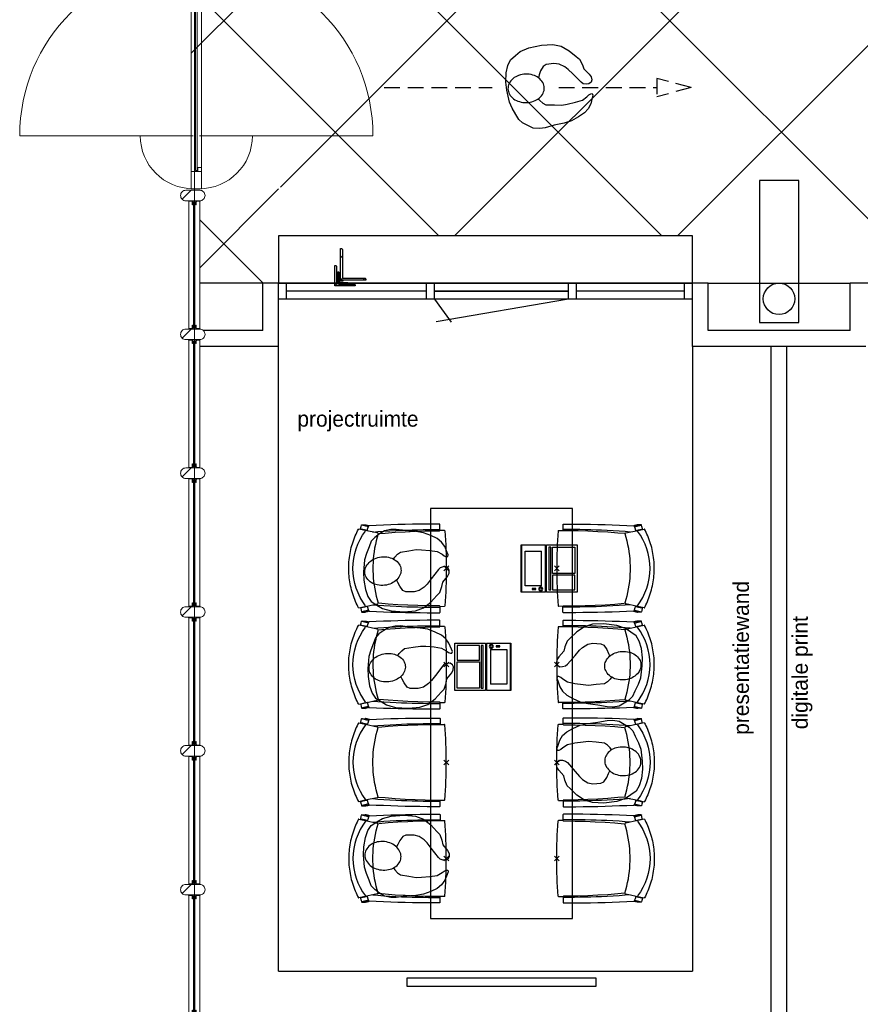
# Model space of a CAD drawing. Header units: millimetres. Extents: x 45699 to 251499, y 244 to 86446.
# Tile 117 of 240: x 186849 to 192179, y 38960 to 45201. Entities that reach past the tile are written whole.
import ezdxf

# ---------------------------------------------------------------- set-up
doc = ezdxf.new("R2010")
doc.units = ezdxf.units.MM
doc.header["$LTSCALE"] = 400
doc.header["$PDMODE"] = 3
doc.header["$PDSIZE"] = 15
doc.linetypes.add('HIDDEN', pattern=[0.375, 0.25, -0.125])
for name, color, linetype in [('co1-1-n-1-0-8_ip0', 7, 'Continuous'), ('inlay', 6, 'Continuous'), ('inr', 4, 'Continuous'), ('looplijnen', 8, 'HIDDEN'), ('plat', 5, 'Continuous'), ('symbol', 1, 'Continuous'), ('verlichting', 2, 'Continuous')]:
    doc.layers.add(name, color=color, linetype=linetype)
for name, color, linetype, lineweight in [('mat-glas-hor', 140, 'Continuous', 15), ('mat-naaldhout', 140, 'Continuous', 15), ('mat-staal', 5, 'Continuous', 25), ('None', 7, 'Continuous', 9)]:
    doc.layers.add(name, color=color, linetype=linetype, lineweight=lineweight)
doc.styles.add('s100', font='stylu.ttf', dxfattribs={"height": 100})

# ---------------------------------------------------------------- blocks, each defined once
blk = doc.blocks.new('*X1238')
at = {"layer": 'None', "lineweight": 5}
blk.add_line((-922.4, 1906), (-880.4, 1948), dxfattribs=at)
blk = doc.blocks.new('*U1239')
at = {"layer": 'mat-glas-hor', "color": 140, "lineweight": 15}
blk.add_lwpolyline([(-919.9, 694.2), (-919.9, 1894.3), (-907.9, 1894.3), (-907.9, 694.2)], close=True, dxfattribs=at)
at = {"layer": 'mat-naaldhout', "color": 140, "linetype": 'Continuous', "lineweight": 15}
for points in [[(-905.4, 1906), (-905.4, 1881), (-880.4, 1881), (-880.4, 2015), (-947.4, 2015), (-947.4, 1906)], [(-905.4, 688.9), (-905.4, 713.9), (-880.4, 713.9), (-880.4, 579.9), (-947.4, 579.9), (-947.4, 688.9)]]:
    blk.add_lwpolyline(points, close=True, dxfattribs=at)
at = {"layer": 'None', "color": 43, "linetype": 'Continuous', "lineweight": 9}
for p, q in [((-2033.9, 915), (-933.9, 915)), ((206.1, 915), (-893.9, 915))]:
    blk.add_line(p, q, dxfattribs=at)
at = {"layer": 'None', "color": 8, "lineweight": 5}
blk.add_lwpolyline([(-880.4, 2015), (-947.4, 2015), (-947.4, 688.9), (-880.4, 688.9)], close=True, dxfattribs=at)
at = {"layer": 'None', "color": 43, "linetype": 'Continuous', "lineweight": 9}
for centre, radius, start, end in [((-933.9, 915), 1100, 90, 180), ((-893.9, 915), 1100, 0, 90), ((-933.9, 915), 335.4, 180, 270), ((-893.9, 915), 335.4, 270, 0)]:
    blk.add_arc(centre, radius, start, end, dxfattribs=at)
at = {"layer": 'mat-naaldhout', "color": 140}
blk.add_blockref('*X1238', (0, 0), dxfattribs=at)
blk = doc.blocks.new('*X15')
at = {"layer": 'None', "lineweight": 5}
blk.add_line((-23.7, -23.7), (33.5, 33.5), dxfattribs=at)
blk = doc.blocks.new('houten stijl 67 x 114')
at = {"layer": 'mat-naaldhout', "color": 140, "linetype": 'Continuous', "lineweight": 15, "flags": 128}
blk.add_lwpolyline([(33.5, 0), (33.5, 0, -0.414214), (0, -33.5), (0, -33.5, -0.414214), (-33.5, 0), (-33.5, 88), (-33.5, 88, -0.414214), (0, 121.5), (0, 121.5, -0.414214), (33.5, 88)], format="xyb", close=True, dxfattribs=at)
at = {"layer": 'mat-naaldhout', "color": 140}
blk.add_blockref('*X15', (0, 0), dxfattribs=at)
blk = doc.blocks.new('binnenpui 880 h.o.h.')
at = {"layer": 'mat-glas-hor', "color": 8, "lineweight": 5}
blk.add_lwpolyline([(18, -33.5), (88, -33.5), (88, -846.5), (18, -846.5)], close=True, dxfattribs=at)
at = {"layer": 'mat-glas-hor', "color": 140, "lineweight": 15}
blk.add_lwpolyline([(48, -40), (58, -40), (58, -840), (48, -840)], close=True, dxfattribs=at)
at = {"layer": 'mat-naaldhout', "color": 140, "linetype": 'Continuous', "lineweight": 15, "flags": 128}
for points in [[(42.7, -33.5), (17.7, -33.5), (17.7, -34.5, 0.414214), (19.7, -36.5), (36.2, -36.5, -0.414214), (39.7, -40), (39.7, -56.5, 0.414214), (41.7, -58.5), (42.7, -58.5)], [(63.3, -33.5), (88.3, -33.5), (88.3, -34.5, -0.414214), (86.3, -36.5), (69.8, -36.5, 0.414214), (66.3, -40), (66.3, -56.5, -0.414214), (64.3, -58.5), (63.3, -58.5)], [(42.7, -846.5), (17.7, -846.5), (17.7, -845.5, -0.414214), (19.7, -843.5), (36.2, -843.5, 0.414214), (39.7, -840), (39.7, -823.5, -0.414214), (41.7, -821.5), (42.7, -821.5)], [(63.3, -846.5), (88.3, -846.5), (88.3, -845.5, 0.414214), (86.3, -843.5), (69.8, -843.5, -0.414214), (66.3, -840), (66.3, -823.5, 0.414214), (64.3, -821.5), (63.3, -821.5)]]:
    blk.add_lwpolyline(points, format="xyb", close=True, dxfattribs=at)
at = {"layer": 'None', "color": 7, "rotation": 270}
for p in [(0, 0), (0, -880)]:
    blk.add_blockref('houten stijl 67 x 114', p, dxfattribs=at)
blk = doc.blocks.new('*U1241')
at = {"layer": 'mat-glas-hor', "color": 8, "lineweight": 5}
blk.add_lwpolyline([(-962.4, -4653), (-892.4, -4653), (-892.4, -3897.1), (-962.4, -3897.1)], close=True, dxfattribs=at)
at = {"layer": 'mat-glas-hor', "color": 140, "lineweight": 15}
blk.add_lwpolyline([(-932.4, -4646.5), (-922.4, -4646.5), (-922.4, -3903.6), (-932.4, -3903.6)], close=True, dxfattribs=at)
at = {"layer": 'mat-naaldhout', "color": 140, "linetype": 'Continuous', "lineweight": 15, "flags": 128}
for points in [[(-937.7, -3897.1), (-962.7, -3897.1), (-962.7, -3898.1, 0.414214), (-960.7, -3900.1), (-944.2, -3900.1, -0.414214), (-940.7, -3903.6), (-940.7, -3920.1, 0.414214), (-938.7, -3922.1), (-937.7, -3922.1)], [(-917.2, -3897.1), (-892.2, -3897.1), (-892.2, -3898.1, -0.414214), (-894.2, -3900.1), (-910.7, -3900.1, 0.414214), (-914.2, -3903.6), (-914.2, -3920.1, -0.414214), (-916.2, -3922.1), (-917.2, -3922.1)], [(-937.7, -4653), (-962.7, -4653), (-962.7, -4652, -0.414214), (-960.7, -4650), (-944.2, -4650, 0.414214), (-940.7, -4646.5), (-940.7, -4630, -0.414214), (-938.7, -4628), (-937.7, -4628)], [(-917.2, -4653), (-892.2, -4653), (-892.2, -4652, 0.414214), (-894.2, -4650), (-910.7, -4650, -0.414214), (-914.2, -4646.5), (-914.2, -4630, 0.414214), (-916.2, -4628), (-917.2, -4628)]]:
    blk.add_lwpolyline(points, format="xyb", close=True, dxfattribs=at)
at = {"layer": 'None', "color": 7, "xscale": -1, "rotation": 270}
for p in [(-980.4, -3863.6), (-980.4, -4686.5)]:
    blk.add_blockref('houten stijl 67 x 114', p, dxfattribs=at)
blk = doc.blocks.new('*U1242')
at = {"layer": 'None', "color": 7}
for name in ['*U1239', '*U1241']:
    blk.add_blockref(name, (0, 0), dxfattribs=at)
at = {"layer": 'None', "color": 7, "xscale": -1, "rotation": 180}
for p in [(-980.4, -343.6), (-980.4, -1223.6), (-980.4, -2103.6), (-980.4, -2983.6), (-980.4, -3863.6)]:
    blk.add_blockref('binnenpui 880 h.o.h.', p, dxfattribs=at)
blk = doc.blocks.new('symb-ps03_b2')
blk.add_lwpolyline([(82.2, -333.7), (93.5, -323.3), (109.6, -304.5), (119.8, -284.7), (121.3, -230.8), (122.5, -183.8), (115.8, -150.4), (104.2, -98.4), (90.8, -52.2), (69, -24.8), (57.7, -13.2), (50.2, -0.9), (49.4, 8.5), (59.4, 13), (75.8, 8.9), (114.7, -1.3), (145.3, -16.6), (172.1, -41.1), (196.4, -77.8), (221.1, -122.2), (235.7, -169.2), (249.9, -232.3), (265.9, -290), (270.3, -324.8), (267.4, -365.4), (252.2, -399.3), (234.6, -432.8), (213.5, -457.5), (181.2, -475.4), (141, -499), (102.8, -516.9), (26.9, -533.5), (-23.3, -539.3), (-83.1, -537.5), (-129.9, -527.7), (-165.1, -510.7), (-191.8, -478.7), (-217.7, -447.5), (-240.8, -394), (-258.1, -313.4), (-261.7, -241.7), (-250.8, -189), (-222, -138.3), (-185.2, -93.4), (-169.5, -72.2), (-133.8, -53.9), (-107.1, -45.7), (-74.5, -10), (-56.5, 2.3), (-37.5, 6.7), (-23, 0.8), (-11.7, -12.6), (-10.5, -27.9), (-13.2, -49.2), (-22.6, -61.1), (-75.1, -114.5), (-104.5, -144.9), (-120.7, -165.7), (-138.4, -200.3), (-141.8, -234.1), (-134.6, -284.5), (-123.4, -302.1), (-94.4, -318.8), (-69, -327.2), (-51.7, -333)])
blk.add_lwpolyline([(-74.5, -413.3, 0.078796), (-66.1, -458.3, 0.088041), (-45.7, -493.9, 0.105312), (-14.5, -518.5, 0.121926), (19.1, -525.8, 0.121926), (52.3, -516.6, 0.105312), (82.1, -490.3, 0.088041), (100.3, -453.5, 0.078796), (106.2, -408.2, 0.078796), (97.7, -363.2, 0.088041), (77.4, -327.6, 0.105312), (46.2, -303, 0.121926), (12.5, -295.7, 0.121926), (-20.6, -304.9, 0.105312), (-50.4, -331.2, 0.088041), (-68.6, -368, 0.078796)], format="xyb", close=True)
blk = doc.blocks.new('symb-ps09_b2')
at = {"layer": 'looplijnen'}
for p, q in [((0, 935.4), (-58.2, 718.1)), ((0, 935.4), (58.2, 718.1)), ((-58.2, 718.1), (58.2, 718.1)), ((0, 95.2), (0, 718.1)), ((0, -1011), (0, -327.3))]:
    blk.add_line(p, q, dxfattribs=at)
at = {"layer": 'symbol'}
blk.add_blockref('symb-ps03_b2', (-11, 299.5), dxfattribs=at)
blk = doc.blocks.new('co1-1-n-1-0-8_b2')
at = {"linetype": 'Continuous'}
for p, q in [((-240.9, -40), (-240.8, -12)), ((240.8, -12), (240.9, -40)), ((-224.9, -438.4), (-223.6, -432.5)), ((223.6, -432.5), (224.9, -438.4)), ((-271.1, -489.2), (-271.1, -489.2)), ((-241.1, -513.2), (-224.9, -438.4)), ((224.9, -438.4), (241.1, -513.2)), ((271.1, -489.2), (271.1, -489.2)), ((-276.2, -535.9), (-276.8, -514.6)), ((-250, -554.2), (-241.1, -513.2)), ((241.1, -513.2), (250, -554.2)), ((249.3, -541.5), (249.3, -541.8)), ((276.2, -535.9), (276.8, -514.6))]:
    blk.add_line(p, q, dxfattribs=at)
at = {"linetype": 'Continuous', "flags": 128}
for points in [[(-271.1, -489.2), (-273.2, -443.6), (-275, -397.8), (-276.6, -351.9), (-278, -305.9), (-279.1, -259.7), (-280, -213.5), (-280.6, -167.1), (-281, -120.8), (-281.1, -74.4), (-281, -42.5, -0.413754), (-278.5, -40), (-241.1, -40, -0.411281), (-238.6, -42.5), (-237.8, -117.5), (-236.2, -180.8), (-233.7, -244), (-230.1, -307.2), (-225.8, -368.1), (-220.6, -429)], [(220.6, -429), (224.3, -387.5), (229, -324.4), (232.8, -261.2), (235.6, -198), (237.5, -134.7), (238.8, -42.5, -0.410009), (241.3, -40), (278.5, -40, -0.413754), (281, -42.5), (281.1, -74.4), (281, -120.8), (280.6, -167.1), (280, -213.5), (279.1, -259.7), (278, -305.9), (276.6, -351.9), (275, -397.8), (273.2, -443.6), (271.1, -489.2)]]:
    blk.add_lwpolyline(points, format="xyb", dxfattribs=at)
for points in [[(-230.7, -465.1), (-233.2, -433.7), (-235.8, -395.6), (-238.1, -357.3), (-240.1, -319), (-241.6, -284.6), (-242.9, -250.3), (-244, -215.8), (-244.8, -181.3), (-245.4, -146.6), (-245.8, -112), (-246.1, -77.2), (-246.2, -42.5)], [(230.7, -465.1), (233.2, -433.7), (235.8, -395.6), (238.1, -357.3), (240.1, -319), (241.6, -284.6), (242.9, -250.3), (244, -215.8), (244.8, -181.3), (245.4, -146.6), (245.8, -112), (246.1, -77.2), (246.2, -42.5)], [(0, -465.5), (-18.1, -465.2), (-36.1, -464.6), (-59.3, -463.1), (-82.5, -460.9), (-105.6, -457.9), (-128.5, -454.2), (-151.9, -449.7), (-175, -444.4), (-197.9, -438.3), (-220.5, -431.4)], [(220.5, -431.4), (198.1, -438.3), (175.3, -444.3), (152.1, -449.7), (128.5, -454.2), (105.7, -457.9), (82.8, -460.8), (59.5, -463.1), (36.1, -464.6), (18.1, -465.2), (0, -465.5)], [(-271.1, -487.9), (-271.8, -491.3), (-272.8, -495.6), (-273.7, -500), (-274, -501.3), (-274.3, -502.6), (-274.5, -503.9), (-274.9, -505.4), (-275.3, -507.3), (-275.8, -509.5), (-276.3, -512.2), (-276.7, -513.9)], [(-269.4, -491.4), (-262.6, -493.7), (-247.5, -498.5), (-238.5, -501.2)], [(238.5, -501.2), (241.1, -500.5), (255.1, -496.1), (269.2, -491.5), (269.4, -491.5)], [(276.7, -513.9), (276.3, -512.1), (275.7, -509.4), (275.2, -507.1), (274.8, -505.1), (274.5, -503.6), (274.2, -502.3), (273.9, -500.9), (273.1, -497.2), (272.3, -493.6), (271.1, -487.9)], [(-276.7, -513.9), (-276.8, -514.2), (-276.8, -514.6)], [(-251.6, -543), (-266, -539.8), (-274.6, -537.9)], [(-248.7, -557), (-241.7, -560.6), (-230.9, -566), (-220.5, -570.8), (-209.7, -575.6), (-197.7, -580.6), (-185.6, -585.3), (-173.3, -589.7), (-161, -593.7), (-148.6, -597.5), (-136.1, -601), (-123.5, -604.2), (-110.8, -607), (-98.1, -609.6), (-85.4, -611.8), (-72.6, -613.8), (-59.7, -615.4), (-46.8, -616.7), (-33.9, -617.7), (-22.6, -618.2), (-10.7, -618.6), (0, -618.7)], [(0, -618.7), (7.7, -618.6), (19.8, -618.3), (31.2, -617.8), (42.9, -617), (55.8, -615.8), (68.7, -614.3), (81.5, -612.4), (94.3, -610.3), (107, -607.8), (119.7, -605.1), (132.3, -602), (144.8, -598.6), (157.2, -594.9), (169.5, -590.9), (181.8, -586.7), (194, -582.1), (206, -577.2), (217.9, -572), (228.2, -567.2), (238.9, -562), (248.7, -557)], [(251.6, -543), (266, -539.8), (274.6, -537.9)], [(276.7, -513.9), (276.8, -514.2), (276.8, -514.6)]]:
    blk.add_lwpolyline(points, dxfattribs=at)
blk.add_arc((0, -2996), 2996, 85.43354, 94.56646)
at = {"linetype": 'Continuous'}
for centre, radius, start, end in [((-238.3, -12), 2.5, 94.56646, 179.48074), ((238.3, -12), 2.5, 0.51926, 85.43354), ((-268.6, -489.1), 2.5, 182.80576, 251.21272), ((268.6, -489.1), 2.5, 288.78728, 357.19424), ((-274.2, -535.9), 2.02, 180.49767, 256.30763), ((-251.3, -541), 2.06, 259.07727, 349.1575), ((-247.5, -554.8), 2.5, 167.79098, 242.16084), ((0.2, -200.9), 391.2, 232.63547, 269.9709), ((-0.2, -200.9), 391.2, 270.03074, 307.36288), ((247.5, -554.8), 2.5, 297.83916, 12.20902), ((251.3, -541), 2.06, 190.8425, 280.92273), ((274.2, -535.9), 2.02, 283.69237, 359.50233)]:
    blk.add_arc(centre, radius, start, end, dxfattribs=at)
for points, knots in [([(-265.1, -493), (-265.4, -494.2), (-265.6, -495.3), (-266.2, -497.7), (-266.4, -498.8), (-267, -501.3), (-267.3, -502.6), (-268.1, -505.7), (-268.5, -507.6), (-269.5, -511.5), (-269.9, -513.5), (-271, -517.8), (-271.5, -520.1), (-272.5, -524), (-272.9, -525.6), (-273.7, -528.8), (-274.1, -530.5), (-274.8, -533.4), (-275.1, -534.7), (-275.4, -535.9)], [0, 0, 0, 0, 0.1046264, 0.1046264, 0.2041971, 0.2041971, 0.3037678, 0.3037678, 0.4397222, 0.4397222, 0.5756766, 0.5756766, 0.7177927, 0.7177927, 0.8100398, 0.8100398, 0.902287, 0.902287, 0.9702722, 0.9702722, 0.9702722, 0.9702722]), ([(265.1, -493), (265.4, -494.1), (265.6, -495.3), (266.2, -497.6), (266.4, -498.8), (267, -501.3), (267.3, -502.5), (268.1, -505.7), (268.5, -507.6), (269.5, -511.5), (269.9, -513.5), (271, -517.8), (271.5, -520.1), (272.5, -524), (272.9, -525.6), (273.7, -528.8), (274.1, -530.5), (274.8, -533.4), (275.1, -534.7), (275.4, -535.9)], [0, 0, 0, 0, 0.1047297, 0.1047297, 0.2042741, 0.2042741, 0.3038185, 0.3038185, 0.4398435, 0.4398435, 0.5758684, 0.5758684, 0.7177557, 0.7177557, 0.8100315, 0.8100315, 0.9023074, 0.9023074, 0.9702936, 0.9702936, 0.9702936, 0.9702936]), ([(-240.4, -500.6), (-240.5, -501), (-241.1, -503.7), (-242.4, -509.8), (-244.4, -519.1), (-246.7, -529.5), (-248.3, -537.3), (-249.2, -541.4)], [0, 0, 0, 0, 0.035243, 0.2774915, 0.5197864, 0.7622544, 1, 1, 1, 1]), ([(240.4, -500.7), (240.5, -501), (241.1, -503.7), (242.4, -509.8), (244.4, -519.1), (246.7, -529.5), (248.4, -537.3), (249.2, -541.2)], [0, 0, 0, 0, 0.034208, 0.276552, 0.518943, 0.761507, 1, 1, 1, 1])]:
    blk.add_open_spline(points, degree=3, knots=knots, dxfattribs=at)
at = {"layer": 'co1-1-n-1-0-8_ip0'}
blk.add_point((0, 0), dxfattribs=at)
blk = doc.blocks.new('symb-LPTP_b2')
for p, q in [((150, 0), (-150, 0)), ((-150, 0), (-150, -155)), ((150, -155), (150, 0)), ((150, -5), (-150, -5)), ((-110, -25), (-110, -129)), ((110, -25), (-110, -25)), ((110, -129), (110, -25)), ((150, -155), (-150, -155)), ((150, -160), (-150, -160)), ((-150, -160), (-150, -355)), ((110, -129), (-110, -129)), ((150, -355), (150, -160)), ((-150, -355), (150, -355))]:
    blk.add_line(p, q)
for points in [[(126.4, -69.8), (133.6, -69.8), (133.6, -91.9), (126.4, -91.9)], [(128.4, -71.8), (131.6, -71.8), (131.6, -89.9), (128.4, -89.9)], [(-135, -175), (135, -175), (135, -188.8), (-135, -188.8)], [(32.1, -198.8), (-135, -198.8), (-135, -340), (32.1, -340)], [(42.1, -198.8), (135, -198.8), (135, -340), (42.1, -340)]]:
    blk.add_lwpolyline(points, close=True)
for points in [[(-129.8, -157.5, 10, 10, 0), (-110.7, -157.5, 10, 10, 0)], [(129.8, -157.5, 10, 10, 0), (110.7, -157.5, 10, 10, 0)]]:
    blk.add_lwpolyline(points, format="xyseb")
for radius in [12.6, 7.57]:
    blk.add_circle((130, -123.9), radius)
blk = doc.blocks.new('SYMB-PS01_B2')
blk.add_lwpolyline([(58.6, 67.4), (69.9, 77.8), (86, 96.6), (96.2, 116.4), (97.7, 170.3), (98.9, 217.4), (92.2, 250.7), (80.6, 302.7), (67.2, 348.9), (45.4, 376.3), (34.1, 387.9), (26.6, 400.2), (25.8, 409.6), (35.8, 414.1), (52.2, 410), (91.1, 399.8), (121.7, 384.5), (148.5, 360), (172.8, 323.3), (197.5, 278.9), (212.1, 231.9), (226.3, 168.8), (242.3, 111.1), (246.7, 76.3), (243.8, 35.7), (228.6, 1.8), (211, -31.7), (189.9, -56.4), (157.6, -74.3), (117.4, -97.9), (79.2, -115.8), (3.3, -132.4), (-46.9, -138.2), (-106.7, -136.4), (-153.5, -126.6), (-188.7, -109.6), (-215.4, -77.6), (-241.3, -46.4), (-264.4, 7.1), (-281.7, 87.7), (-285.3, 159.4), (-274.4, 212.1), (-245.6, 262.8), (-208.8, 307.7), (-193.1, 328.9), (-157.4, 347.2), (-130.7, 355.4), (-98.1, 391.1), (-80.1, 403.4), (-61.1, 407.8), (-46.6, 401.9), (-35.3, 388.5), (-34.1, 373.2), (-36.8, 351.9), (-46.2, 340), (-98.7, 286.6), (-128.1, 256.2), (-144.3, 235.4), (-162, 200.8), (-165.4, 167), (-158.2, 116.6), (-147, 99), (-118, 82.3), (-92.6, 73.9), (-75.3, 68.1)])
blk.add_lwpolyline([(-98.1, -12.2, 0.078796), (-89.7, -57.2, 0.088041), (-69.3, -92.8, 0.105312), (-38.1, -117.4, 0.121926), (-4.5, -124.7, 0.121926), (28.7, -115.5, 0.105312), (58.5, -89.2, 0.088041), (76.7, -52.4, 0.078796), (82.6, -7.1, 0.078796), (74.1, 37.9, 0.088041), (53.8, 73.5, 0.105312), (22.6, 98.1, 0.121926), (-11.1, 105.4, 0.121926), (-44.2, 96.2, 0.105312), (-74, 69.9, 0.088041), (-92.2, 33.1, 0.078796)], format="xyb", close=True)
blk = doc.blocks.new('deur 10')
at = {"layer": 'plat'}
for p, q in [((-475, -50), (-475, 50)), ((-425, -50), (-425, 50)), ((425, 0), (-425, 0)), ((-425, 0), (425, 0)), ((425, 0), (-425, 0)), ((425, 0), (-425, 0)), ((425, -50), (425, 50)), ((475, -50), (475, 50)), ((-425, -50), (-319.6, -196.6)), ((425, -50), (-414.1, -193.8))]:
    blk.add_line(p, q, dxfattribs=at)
blk = doc.blocks.new('lantarenpaal')
at = {"layer": 'verlichting'}
blk.add_lwpolyline([(125, -150), (125, 750), (-125, 750), (-125, -150)], close=True, dxfattribs=at)
blk.add_circle((0, 0), 100, dxfattribs=at)
blk = doc.blocks.new('*X1522')
at = {"layer": 'None', "lineweight": 9}
blk.add_line((-6, -6), (-2, -2), dxfattribs=at)
blk = doc.blocks.new('*U1523')
at = {"layer": 'None', "color": 92, "linetype": 'Continuous', "lineweight": 25, "flags": 128}
blk.add_lwpolyline([(-6, -6), (-6, 14), (-5, 14, -0.414214), (-3, 12), (-3, 0.5, 0.414214), (0.5, -3), (12, -3, -0.414214), (14, -5), (14, -6)], format="xyb", close=True, dxfattribs=at)
at = {"layer": 'None', "color": 92}
blk.add_blockref('*X1522', (0, 0), dxfattribs=at)
blk = doc.blocks.new('*X1524')
at = {"layer": 'None', "lineweight": 9}
blk.add_line((-6, -6), (-2, -2), dxfattribs=at)
blk = doc.blocks.new('*U1525')
at = {"layer": 'None', "color": 92, "linetype": 'Continuous', "lineweight": 25, "flags": 128}
blk.add_lwpolyline([(-6, -6), (-6, 14), (-5, 14, -0.414214), (-3, 12), (-3, 0.5, 0.414214), (0.5, -3), (12, -3, -0.414214), (14, -5), (14, -6)], format="xyb", close=True, dxfattribs=at)
at = {"layer": 'None', "color": 92}
blk.add_blockref('*X1524', (0, 0), dxfattribs=at)
blk = doc.blocks.new('*X1526')
at = {"layer": 'None', "lineweight": 9}
blk.add_line((-6, -6), (-2, -2), dxfattribs=at)
blk = doc.blocks.new('*U1527')
at = {"layer": 'None', "color": 92, "linetype": 'Continuous', "lineweight": 25, "flags": 128}
blk.add_lwpolyline([(-6, -6), (-6, 14), (-5, 14, -0.414214), (-3, 12), (-3, 0.5, 0.414214), (0.5, -3), (12, -3, -0.414214), (14, -5), (14, -6)], format="xyb", close=True, dxfattribs=at)
at = {"layer": 'None', "color": 92}
blk.add_blockref('*X1526', (0, 0), dxfattribs=at)
blk = doc.blocks.new('*X1528')
at = {"layer": 'None', "lineweight": 9}
blk.add_line((-6, -6), (-2, -2), dxfattribs=at)
blk = doc.blocks.new('*U1529')
at = {"layer": 'None', "color": 92, "linetype": 'Continuous', "lineweight": 25, "flags": 128}
blk.add_lwpolyline([(-6, -6), (-6, 14), (-5, 14, -0.414214), (-3, 12), (-3, 0.5, 0.414214), (0.5, -3), (12, -3, -0.414214), (14, -5), (14, -6)], format="xyb", close=True, dxfattribs=at)
at = {"layer": 'None', "color": 92}
blk.add_blockref('*X1528', (0, 0), dxfattribs=at)
blk = doc.blocks.new('*X1530')
at = {"layer": 'None', "lineweight": 9}
blk.add_line((-6, -6), (-2, -2), dxfattribs=at)
blk = doc.blocks.new('*U1531')
at = {"layer": 'None', "color": 92, "linetype": 'Continuous', "lineweight": 25, "flags": 128}
blk.add_lwpolyline([(-6, -6), (-6, 14), (-5, 14, -0.414214), (-3, 12), (-3, 0.5, 0.414214), (0.5, -3), (12, -3, -0.414214), (14, -5), (14, -6)], format="xyb", close=True, dxfattribs=at)
at = {"layer": 'None', "color": 92}
blk.add_blockref('*X1530', (0, 0), dxfattribs=at)
blk = doc.blocks.new('*X1532')
at = {"layer": 'None', "lineweight": 9}
blk.add_line((-6, -6), (-2, -2), dxfattribs=at)
blk = doc.blocks.new('*U1533')
at = {"layer": 'None', "color": 92, "linetype": 'Continuous', "lineweight": 25, "flags": 128}
blk.add_lwpolyline([(-6, -6), (-6, 14), (-5, 14, -0.414214), (-3, 12), (-3, 0.5, 0.414214), (0.5, -3), (12, -3, -0.414214), (14, -5), (14, -6)], format="xyb", close=True, dxfattribs=at)
at = {"layer": 'None', "color": 92}
blk.add_blockref('*X1532', (0, 0), dxfattribs=at)
blk = doc.blocks.new('*U1535')
at = {"layer": 'mat-staal'}
for name in ['*U1531', '*U1533']:
    blk.add_blockref(name, (0, 0), dxfattribs=at)
blk = doc.blocks.new('*U1536')
at = {"layer": 'mat-staal'}
for name in ['*U1523', '*U1525', '*U1527', '*U1529']:
    blk.add_blockref(name, (0, 0), dxfattribs=at)
at = {"layer": 'None', "color": 7}
blk.add_blockref('*U1535', (0, 0), dxfattribs=at)
blk = doc.blocks.new('*X1539')
at = {"layer": 'None', "lineweight": 9}
blk.add_line((-17.8, -17.8), (-9.4, -9.4), dxfattribs=at)
blk = doc.blocks.new('*U1540')
at = {"layer": 'None', "color": 92, "linetype": 'Continuous', "lineweight": 25, "flags": 128}
blk.add_lwpolyline([(-17.8, -22.8), (-17.8, 52.2), (-13.8, 52.2, -0.414214), (-9.8, 48.2), (-9.8, -6.8, 0.414214), (-1.8, -14.8), (43.2, -14.8, -0.414214), (47.2, -18.8), (47.2, -22.8)], format="xyb", close=True, dxfattribs=at)
at = {"layer": 'None', "color": 92}
blk.add_blockref('*X1539', (0, 0), dxfattribs=at)
blk = doc.blocks.new('*X1541')
at = {"layer": 'None', "lineweight": 9}
blk.add_line((-17.8, -17.8), (-9.4, -9.4), dxfattribs=at)
blk = doc.blocks.new('*U1542')
at = {"layer": 'None', "color": 92, "linetype": 'Continuous', "lineweight": 25, "flags": 128}
blk.add_lwpolyline([(-17.8, -22.8), (-17.8, 52.2), (-13.8, 52.2, -0.414214), (-9.8, 48.2), (-9.8, -6.8, 0.414214), (-1.8, -14.8), (43.2, -14.8, -0.414214), (47.2, -18.8), (47.2, -22.8)], format="xyb", close=True, dxfattribs=at)
at = {"layer": 'None', "color": 92}
blk.add_blockref('*X1541', (0, 0), dxfattribs=at)
blk = doc.blocks.new('*U1543')
at = {"layer": 'mat-staal'}
for name in ['*U1540', '*U1542']:
    blk.add_blockref(name, (0, 0), dxfattribs=at)
blk = doc.blocks.new('*U1544')
at = {"layer": 'mat-staal'}
blk.add_blockref('*U1543', (0, 0), dxfattribs=at)
blk = doc.blocks.new('*X1546')
at = {"layer": 'None', "lineweight": 9}
blk.add_line((-17.8, -17.8), (-9.4, -9.4), dxfattribs=at)
blk = doc.blocks.new('*U1547')
at = {"layer": 'None', "color": 92, "linetype": 'Continuous', "lineweight": 25, "flags": 128}
blk.add_lwpolyline([(-17.8, -22.8), (-17.8, 52.2), (-13.8, 52.2, -0.414214), (-9.8, 48.2), (-9.8, -6.8, 0.414214), (-1.8, -14.8), (43.2, -14.8, -0.414214), (47.2, -18.8), (47.2, -22.8)], format="xyb", close=True, dxfattribs=at)
at = {"layer": 'None', "color": 92}
blk.add_blockref('*X1546', (0, 0), dxfattribs=at)
blk = doc.blocks.new('*X1548')
at = {"layer": 'None', "lineweight": 9}
blk.add_line((-17.8, -17.8), (-9.4, -9.4), dxfattribs=at)
blk = doc.blocks.new('*U1549')
at = {"layer": 'None', "color": 92, "linetype": 'Continuous', "lineweight": 25, "flags": 128}
blk.add_lwpolyline([(-17.8, -22.8), (-17.8, 52.2), (-13.8, 52.2, -0.414214), (-9.8, 48.2), (-9.8, -6.8, 0.414214), (-1.8, -14.8), (43.2, -14.8, -0.414214), (47.2, -18.8), (47.2, -22.8)], format="xyb", close=True, dxfattribs=at)
at = {"layer": 'None', "color": 92}
blk.add_blockref('*X1548', (0, 0), dxfattribs=at)
blk = doc.blocks.new('*U1550')
at = {"layer": 'mat-staal'}
for name in ['*U1547', '*U1549']:
    blk.add_blockref(name, (0, 0), dxfattribs=at)
blk = doc.blocks.new('*U1551')
at = {"layer": 'mat-staal'}
blk.add_blockref('*U1550', (0, 0), dxfattribs=at)
blk = doc.blocks.new('*X1552')
at = {"layer": 'None', "lineweight": 9}
blk.add_line((-17.8, -17.8), (-9.4, -9.4), dxfattribs=at)
blk = doc.blocks.new('*U1553')
at = {"layer": 'None', "color": 92, "linetype": 'Continuous', "lineweight": 25, "flags": 128}
blk.add_lwpolyline([(-17.8, -22.8), (-17.8, 52.2), (-13.8, 52.2, -0.414214), (-9.8, 48.2), (-9.8, -6.8, 0.414214), (-1.8, -14.8), (43.2, -14.8, -0.414214), (47.2, -18.8), (47.2, -22.8)], format="xyb", close=True, dxfattribs=at)
at = {"layer": 'None', "color": 92}
blk.add_blockref('*X1552', (0, 0), dxfattribs=at)
blk = doc.blocks.new('*X1554')
at = {"layer": 'None', "lineweight": 9}
blk.add_line((-17.8, -17.8), (-9.4, -9.4), dxfattribs=at)
blk = doc.blocks.new('*U1555')
at = {"layer": 'None', "color": 92, "linetype": 'Continuous', "lineweight": 25, "flags": 128}
blk.add_lwpolyline([(-17.8, -22.8), (-17.8, 52.2), (-13.8, 52.2, -0.414214), (-9.8, 48.2), (-9.8, -6.8, 0.414214), (-1.8, -14.8), (43.2, -14.8, -0.414214), (47.2, -18.8), (47.2, -22.8)], format="xyb", close=True, dxfattribs=at)
at = {"layer": 'None', "color": 92}
blk.add_blockref('*X1554', (0, 0), dxfattribs=at)
blk = doc.blocks.new('*U1556')
at = {"layer": 'mat-staal'}
for name in ['*U1553', '*U1555']:
    blk.add_blockref(name, (0, 0), dxfattribs=at)
blk = doc.blocks.new('*U1557')
at = {"layer": 'mat-staal'}
blk.add_blockref('*U1556', (0, 0), dxfattribs=at)
blk = doc.blocks.new('*X1558')
at = {"layer": 'None', "lineweight": 9}
blk.add_line((-17.8, -17.8), (-9.4, -9.4), dxfattribs=at)
blk = doc.blocks.new('*U1559')
at = {"layer": 'None', "color": 92, "linetype": 'Continuous', "lineweight": 25, "flags": 128}
blk.add_lwpolyline([(-17.8, -22.8), (-17.8, 52.2), (-13.8, 52.2, -0.414214), (-9.8, 48.2), (-9.8, -6.8, 0.414214), (-1.8, -14.8), (43.2, -14.8, -0.414214), (47.2, -18.8), (47.2, -22.8)], format="xyb", close=True, dxfattribs=at)
at = {"layer": 'None', "color": 92}
blk.add_blockref('*X1558', (0, 0), dxfattribs=at)
blk = doc.blocks.new('*X1560')
at = {"layer": 'None', "lineweight": 9}
blk.add_line((-17.8, -17.8), (-9.4, -9.4), dxfattribs=at)
blk = doc.blocks.new('*U1561')
at = {"layer": 'None', "color": 92, "linetype": 'Continuous', "lineweight": 25, "flags": 128}
blk.add_lwpolyline([(-17.8, -22.8), (-17.8, 52.2), (-13.8, 52.2, -0.414214), (-9.8, 48.2), (-9.8, -6.8, 0.414214), (-1.8, -14.8), (43.2, -14.8, -0.414214), (47.2, -18.8), (47.2, -22.8)], format="xyb", close=True, dxfattribs=at)
at = {"layer": 'None', "color": 92}
blk.add_blockref('*X1560', (0, 0), dxfattribs=at)
blk = doc.blocks.new('*U1562')
at = {"layer": 'mat-staal'}
for name in ['*U1559', '*U1561']:
    blk.add_blockref(name, (0, 0), dxfattribs=at)
blk = doc.blocks.new('*U1563')
at = {"layer": 'mat-staal'}
blk.add_blockref('*U1562', (0, 0), dxfattribs=at)
blk = doc.blocks.new('*U1564')
at = {"layer": 'mat-staal'}
for name in ['*U1563', '*U1544', '*U1551', '*U1557']:
    blk.add_blockref(name, (0, 0), dxfattribs=at)
blk = doc.blocks.new('*U1565')
at = {"layer": 'None', "color": 7}
for name in ['*U1536', '*U1564']:
    blk.add_blockref(name, (0, 0), dxfattribs=at)
blk = doc.blocks.new('*X1568')
at = {"layer": 'None', "lineweight": 9}
blk.add_line((-36.4, -36.4), (-20.3, -20.3), dxfattribs=at)
blk = doc.blocks.new('*U1569')
at = {"layer": 'None', "color": 92, "linetype": 'Continuous', "lineweight": 25, "flags": 128}
blk.add_lwpolyline([(-36.4, -36.4), (-36.4, 93.6), (-31.4, 93.6, -0.414214), (-24.4, 86.6), (-24.4, -10.4, 0.414214), (-10.4, -24.4), (86.6, -24.4, -0.414214), (93.6, -31.4), (93.6, -36.4)], format="xyb", close=True, dxfattribs=at)
at = {"layer": 'None', "color": 92}
blk.add_blockref('*X1568', (0, 0), dxfattribs=at)
blk = doc.blocks.new('*X1570')
at = {"layer": 'None', "lineweight": 25}
for p, q in [((0, 141.4), (12, 153.4)), ((141.4, 0), (153.4, 12))]:
    blk.add_line(p, q, dxfattribs=at)
at = {"layer": 'None', "lineweight": 9}
blk.add_line((0, 0), (14.3, 14.3), dxfattribs=at)
blk = doc.blocks.new('*U1571')
at = {"layer": 'mat-staal', "lineweight": 25, "flags": 128}
blk.add_lwpolyline([(0, 0), (0, 200), (6, 200, -0.414214), (12, 194), (12, 20, 0.414214), (20, 12), (154, 12, -0.414214), (160, 6), (160, 0)], format="xyb", close=True, dxfattribs=at)
at = {"layer": 'mat-staal'}
blk.add_blockref('*X1570', (0, 0), dxfattribs=at)
blk = doc.blocks.new('*U1581')
at = {"layer": 'mat-staal'}
for name in ['*U1571', '*U1569']:
    blk.add_blockref(name, (0, 0), dxfattribs=at)
blk = doc.blocks.new('*U1582')
at = {"layer": 'None', "color": 7}
blk.add_blockref('*U1581', (0, 0), dxfattribs=at)

msp = doc.modelspace()

# ---------------------------------------------------------------- linework, layer by layer
at = {"linetype": 'Continuous', "lineweight": 0}
msp.add_lwpolyline([(187957.4, 38574.3), (210072.6, 38574.3), (210072.6, 46382.8), (187957.4, 46382.8)], close=True, dxfattribs=at)
at = {"layer": 'inlay'}
for p, q in [((187935.9, 44987.8), (189398.2, 46450)), ((188302, 46450), (190922, 43830)), ((191020.8, 43830), (193640.8, 46450)), ((188502.4, 44140), (190212.4, 45850)), ((189606.6, 43830), (191626.6, 45850)), ((190316.3, 45850), (192336.3, 43830)), ((187990.9, 45346.9), (189507.8, 43830)), ((187990.9, 43628.5), (188490.9, 44128.5)), ((187990.9, 43932.7), (188393.6, 43530)), ((188390.9, 43530), (187990.9, 43530)), ((191214.4, 43530), (192114.4, 43530)), ((188490.9, 39170), (188490.9, 43156.4)), ((191114.4, 43130), (191114.4, 39170)), ((188490.9, 39170), (191114.4, 39170))]:
    msp.add_line(p, q, dxfattribs=at)
msp.add_lwpolyline([(188490.9, 43530), (191114.4, 43530), (191114.4, 43830), (188490.9, 43830)], close=True, dxfattribs=at)
at = {"layer": 'inr'}
for points in [[(190354.4, 39503.3), (190354.4, 42103.3), (189454.4, 42103.3), (189454.4, 39503.3)], [(190354.4, 39503.3), (190354.4, 42103.3), (189454.4, 42103.3), (189454.4, 39503.3)], [(189304.4, 39074.5), (190504.4, 39074.5), (190504.4, 39124.5), (189304.4, 39124.5)]]:
    msp.add_lwpolyline(points, close=True, dxfattribs=at)
at = {"layer": 'plat'}
for p, q in [((191214.4, 43530), (188390.9, 43530)), ((188390.9, 43230), (188390.9, 43530)), ((188490.9, 43130), (188490.9, 43530)), ((188540.9, 43430), (188540.9, 43530)), ((191064.4, 43430), (191064.4, 43530)), ((191114.4, 43130), (191114.4, 43530)), ((191214.4, 43230), (191214.4, 43530)), ((194734.4, 43530), (192114.4, 43530)), ((192114.4, 43230), (192114.4, 43530)), ((189429.4, 43480), (188540.9, 43480)), ((190329.4, 43480), (189479.4, 43480)), ((191064.4, 43480), (190379.4, 43480)), ((191114.4, 43430), (188490.9, 43430)), ((188390.9, 43230), (188014.7, 43230)), ((192114.4, 43230), (191214.4, 43230)), ((188490.9, 43130), (187990.9, 43130)), ((192214.4, 43130), (191114.4, 43130)), ((191614.4, 38810), (191614.4, 43130)), ((191714.4, 38810), (191714.4, 43130))]:
    msp.add_line(p, q, dxfattribs=at)

# ---------------------------------------------------------------- block references
at = {"layer": 'inlay'}
for name, p in [('lantarenpaal', (191664.4, 43431.6)), ('deur 10', (189904.4, 43480))]:
    msp.add_blockref(name, p, dxfattribs=at)
at = {"layer": 'inr', "xscale": -1}
for name, p, rotation in [('co1-1-n-1-0-8_b2', (189554.4, 41723.3), 270.0895042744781), ('co1-1-n-1-0-8_b2', (189554.4, 41723.3), 270.0895042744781), ('symb-LPTP_b2', (190029.3, 41722.2), 90), ('symb-LPTP_b2', (190029.3, 41722.2), 90), ('co1-1-n-1-0-8_b2', (189554.4, 41113.3), 270.0895042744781), ('co1-1-n-1-0-8_b2', (189554.4, 41113.3), 270.0895042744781), ('symb-LPTP_b2', (189963.3, 41099), 270), ('symb-LPTP_b2', (189963.3, 41099), 270), ('co1-1-n-1-0-8_b2', (190254.4, 40493.3), 90.08950427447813), ('co1-1-n-1-0-8_b2', (190254.4, 40493.3), 90.08950427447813), ('co1-1-n-1-0-8_b2', (190254.4, 39883.2), 90.08950427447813), ('co1-1-n-1-0-8_b2', (190254.4, 39883.2), 90.08950427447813)]:
    msp.add_blockref(name, p, dxfattribs=dict(at, rotation=rotation))
at = {"layer": 'inr'}
for p, rotation in [((190254.4, 41723.3), 89.91049572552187), ((190254.4, 41723.3), 89.91049572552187), ((190254.4, 41113.3), 89.91049572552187), ((190254.4, 41113.3), 89.91049572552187), ((189554.4, 40493.3), 269.9104957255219), ((189554.4, 40493.3), 269.9104957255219), ((189554.4, 39883.2), 269.9104957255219), ((189554.4, 39883.2), 269.9104957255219)]:
    msp.add_blockref('co1-1-n-1-0-8_b2', p, dxfattribs=dict(at, rotation=rotation))
at = {"layer": 'None', "color": 7}
for name in ['*U1582', '*U1565', '*U1242']:
    msp.add_blockref(name, (188883.4, 43550), dxfattribs=at)
at = {"layer": 'symbol'}
for name, p, rotation in [('symb-ps09_b2', (190171.7, 44770.7), 270), ('SYMB-PS01_B2', (190664.9, 40508.6), 85.10303173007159), ('SYMB-PS01_B2', (190664.9, 40508.6), 85.10303173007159), ('SYMB-PS01_B2', (189161.2, 39891.9), 261.9685022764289), ('SYMB-PS01_B2', (189161.2, 39891.9), 261.9685022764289)]:
    msp.add_blockref(name, p, dxfattribs=dict(at, rotation=rotation))
at = {"layer": 'symbol', "xscale": -1}
for p, rotation in [((189161.2, 41714.6), 278.0314977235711), ((189161.2, 41714.6), 278.0314977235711), ((189188.3, 41102.6), 278.0314977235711), ((189188.3, 41102.6), 278.0314977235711), ((190664.9, 41097.9), 94.89696826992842), ((190664.9, 41097.9), 94.89696826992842)]:
    msp.add_blockref('SYMB-PS01_B2', p, dxfattribs=dict(at, rotation=rotation))

# ---------------------------------------------------------------- texts
at = {"layer": 'plat', "style": 's100'}
msp.add_text('projectruimte', height=99.415, dxfattribs=at).set_placement((188610, 42621.3))
for s, p in [('presentatiewand', (191473.4, 40667.8)), ('digitale print', (191846.3, 40703.3))]:
    msp.add_text(s, height=99.415, rotation=90, dxfattribs=at).set_placement(p)

doc.saveas('drawing.dxf')
